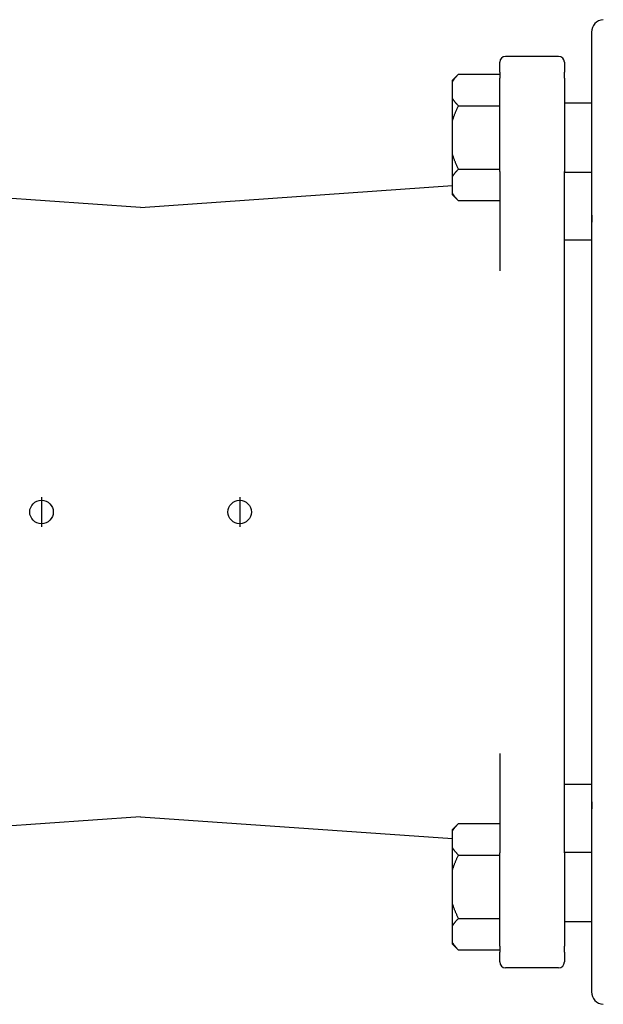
# Model space of a CAD drawing. Header units: millimetres. Extents: x 89 to 4304, y 18 to 644.
# Tile 2 of 5: x 274 to 373, y 240 to 407. Entities that reach past the tile are written whole.
import ezdxf

# ---------------------------------------------------------------- set-up
doc = ezdxf.new("R2010")
doc.units = ezdxf.units.MM
doc.layers.add('DETAIL', color=2, linetype='Continuous')
doc.layers.add('ORIGIN', color=6, linetype='Continuous')

msp = doc.modelspace()

# ---------------------------------------------------------------- linework, layer by layer
at = {"layer": 'DETAIL'}
for p, q in [((371.17, 405.18), (371.17, 374.6)), ((355.56, 398.37), (355.56, 400.05)), ((365.56, 401.05), (356.56, 401.05)), ((366.56, 400.05), (366.56, 398.37)), ((355.56, 398.37), (355.56, 397.37)), ((366.56, 397.37), (366.56, 398.37)), ((347.56, 397.02), (348.56, 398.02)), ((347.56, 396.78), (347.56, 397.02)), ((347.56, 393.89), (347.56, 396.78)), ((348.56, 398.02), (355.56, 398.02)), ((355.56, 381.52), (355.56, 397.37)), ((366.56, 397.37), (366.56, 381.52)), ((347.56, 390.17), (347.56, 393.89)), ((366.56, 393.15), (371.17, 393.15)), ((348.56, 392.65), (355.56, 392.65)), ((347.56, 384.37), (347.56, 390.17)), ((347.56, 380.66), (347.56, 384.37)), ((348.56, 381.9), (355.56, 381.9)), ((355.56, 381.52), (355.56, 364.61)), ((366.56, 364.71), (366.56, 381.52)), ((347.56, 377.76), (347.56, 380.66)), ((366.56, 381.4), (371.17, 381.4)), ((294.56, 375.39), (241.56, 379.09)), ((294.56, 375.39), (347.56, 379.09)), ((347.56, 377.52), (347.56, 377.76)), ((347.56, 377.52), (348.56, 376.52)), ((355.56, 376.52), (348.56, 376.52)), ((371.17, 374.6), (371.17, 372.38)), ((371.17, 372.38), (371.17, 274.92)), ((366.56, 369.87), (371.17, 369.87)), ((366.56, 363.81), (366.56, 364.71)), ((366.56, 283.43), (366.56, 363.81)), ((366.56, 282.53), (366.56, 283.43)), ((355.56, 282.63), (355.56, 265.72)), ((366.56, 265.72), (366.56, 282.53)), ((366.56, 277.37), (371.17, 277.37)), ((371.17, 274.92), (371.17, 272.7)), ((371.17, 272.7), (371.17, 242.1)), ((294.56, 271.85), (241.56, 268.15)), ((294.56, 271.85), (347.56, 268.15)), ((347.56, 269.72), (348.56, 270.72)), ((347.56, 269.48), (347.56, 269.72)), ((347.56, 266.58), (347.56, 269.48)), ((348.56, 270.72), (355.56, 270.72)), ((347.56, 262.86), (347.56, 266.58)), ((348.56, 265.34), (355.56, 265.34)), ((355.56, 249.86), (355.56, 265.72)), ((366.56, 265.84), (371.17, 265.84)), ((366.56, 265.72), (366.56, 249.86)), ((347.56, 257.07), (347.56, 262.86)), ((347.56, 253.35), (347.56, 257.07)), ((348.56, 254.59), (355.56, 254.59)), ((347.56, 250.45), (347.56, 253.35)), ((366.56, 254.09), (371.17, 254.09)), ((347.56, 250.22), (347.56, 250.45)), ((347.56, 250.22), (348.56, 249.22)), ((355.56, 249.86), (355.56, 248.86)), ((366.56, 248.86), (366.56, 249.86)), ((355.56, 249.22), (348.56, 249.22)), ((355.56, 247.19), (355.56, 248.86)), ((366.56, 248.86), (366.56, 247.19)), ((365.56, 246.19), (356.56, 246.19))]:
    msp.add_line(p, q, dxfattribs=at)
at = {"layer": 'DETAIL', "flags": 128}
for points in [[(347.56, 396.78), (347.59, 396.83), (347.63, 396.88), (347.66, 396.93), (347.69, 396.98), (347.72, 397.03), (347.76, 397.08), (347.79, 397.13), (347.83, 397.18), (347.87, 397.23), (347.91, 397.28), (347.95, 397.34), (347.99, 397.39), (348.03, 397.44), (348.07, 397.49), (348.12, 397.54), (348.16, 397.59), (348.21, 397.65), (348.26, 397.7), (348.31, 397.75), (348.36, 397.81), (348.41, 397.86), (348.46, 397.91), (348.51, 397.97), (348.56, 398.02)], [(348.56, 392.65), (348.51, 392.7), (348.46, 392.75), (348.41, 392.81), (348.36, 392.86), (348.31, 392.92), (348.26, 392.97), (348.21, 393.02), (348.16, 393.07), (348.12, 393.13), (348.07, 393.18), (348.03, 393.23), (347.99, 393.28), (347.95, 393.33), (347.91, 393.38), (347.87, 393.43), (347.83, 393.49), (347.79, 393.54), (347.76, 393.59), (347.72, 393.64), (347.69, 393.69), (347.66, 393.74), (347.63, 393.79), (347.59, 393.84), (347.56, 393.89)], [(347.56, 390.17), (347.59, 390.27), (347.63, 390.37), (347.66, 390.47), (347.69, 390.57), (347.72, 390.67), (347.76, 390.77), (347.79, 390.87), (347.83, 390.97), (347.87, 391.07), (347.91, 391.17), (347.95, 391.27), (347.99, 391.38), (348.03, 391.48), (348.07, 391.58), (348.12, 391.69), (348.16, 391.79), (348.21, 391.9), (348.26, 392), (348.31, 392.11), (348.36, 392.21), (348.41, 392.32), (348.46, 392.43), (348.51, 392.54), (348.56, 392.65)], [(348.56, 381.9), (348.51, 382.01), (348.46, 382.11), (348.41, 382.22), (348.36, 382.33), (348.31, 382.43), (348.26, 382.54), (348.21, 382.65), (348.16, 382.75), (348.12, 382.86), (348.07, 382.96), (348.03, 383.06), (347.99, 383.17), (347.95, 383.27), (347.91, 383.37), (347.87, 383.47), (347.83, 383.57), (347.79, 383.68), (347.76, 383.78), (347.72, 383.88), (347.69, 383.98), (347.66, 384.08), (347.63, 384.18), (347.59, 384.28), (347.56, 384.37)], [(347.56, 380.66), (347.59, 380.71), (347.63, 380.76), (347.66, 380.81), (347.69, 380.86), (347.72, 380.91), (347.76, 380.96), (347.79, 381.01), (347.83, 381.06), (347.87, 381.11), (347.91, 381.16), (347.95, 381.21), (347.99, 381.26), (348.03, 381.31), (348.07, 381.36), (348.12, 381.42), (348.16, 381.47), (348.21, 381.52), (348.26, 381.57), (348.31, 381.63), (348.36, 381.68), (348.41, 381.73), (348.46, 381.79), (348.51, 381.84), (348.56, 381.9)], [(348.56, 376.52), (348.51, 376.58), (348.46, 376.63), (348.41, 376.68), (348.36, 376.74), (348.31, 376.79), (348.26, 376.84), (348.21, 376.9), (348.16, 376.95), (348.12, 377), (348.07, 377.05), (348.03, 377.1), (347.99, 377.16), (347.95, 377.21), (347.91, 377.26), (347.87, 377.31), (347.83, 377.36), (347.79, 377.41), (347.76, 377.46), (347.72, 377.51), (347.69, 377.56), (347.66, 377.61), (347.63, 377.66), (347.59, 377.71), (347.56, 377.76)], [(371.17, 374.6), (371.17, 374.59), (371.17, 374.58), (371.17, 374.57), (371.17, 374.56), (371.17, 374.55), (371.17, 374.54), (371.17, 374.52), (371.17, 374.51), (371.17, 374.5), (371.17, 374.49), (371.17, 374.48), (371.17, 374.47), (371.17, 374.46), (371.17, 374.45), (371.17, 374.44), (371.17, 374.43), (371.17, 374.42), (371.17, 374.41), (371.17, 374.4), (371.17, 374.39), (371.17, 374.38), (371.17, 374.37), (371.17, 374.35), (371.17, 374.34)], [(371.17, 374.34), (371.18, 374.31), (371.18, 374.27), (371.18, 374.23), (371.18, 374.19), (371.18, 374.15), (371.18, 374.12), (371.19, 374.08), (371.19, 374.04), (371.19, 374), (371.19, 373.96), (371.19, 373.93), (371.19, 373.89), (371.19, 373.85), (371.19, 373.81), (371.19, 373.78), (371.19, 373.74), (371.19, 373.7), (371.19, 373.66), (371.2, 373.62), (371.2, 373.59), (371.2, 373.55), (371.2, 373.51), (371.2, 373.47), (371.2, 373.43)], [(371.2, 373.43), (371.2, 373.4), (371.19, 373.37), (371.19, 373.33), (371.19, 373.3), (371.19, 373.27), (371.19, 373.23), (371.19, 373.2), (371.19, 373.17), (371.19, 373.13), (371.19, 373.1), (371.19, 373.07), (371.19, 373.03), (371.19, 373), (371.19, 372.97), (371.19, 372.93), (371.19, 372.9), (371.18, 372.87), (371.18, 372.83), (371.18, 372.8), (371.18, 372.77), (371.18, 372.73), (371.18, 372.7), (371.18, 372.67), (371.17, 372.63)], [(371.17, 372.63), (371.17, 372.62), (371.17, 372.61), (371.17, 372.6), (371.17, 372.59), (371.17, 372.58), (371.17, 372.57), (371.17, 372.56), (371.17, 372.55), (371.17, 372.54), (371.17, 372.53), (371.17, 372.52), (371.17, 372.5), (371.17, 372.49), (371.17, 372.48), (371.17, 372.47), (371.17, 372.46), (371.17, 372.45), (371.17, 372.44), (371.17, 372.43), (371.17, 372.42), (371.17, 372.41), (371.17, 372.4), (371.17, 372.39), (371.17, 372.38)], [(371.17, 274.92), (371.17, 274.91), (371.17, 274.9), (371.17, 274.89), (371.17, 274.88), (371.17, 274.87), (371.17, 274.86), (371.17, 274.85), (371.17, 274.83), (371.17, 274.82), (371.17, 274.81), (371.17, 274.8), (371.17, 274.79), (371.17, 274.78), (371.17, 274.77), (371.17, 274.76), (371.17, 274.75), (371.17, 274.74), (371.17, 274.73), (371.17, 274.72), (371.17, 274.71), (371.17, 274.7), (371.17, 274.69), (371.17, 274.67), (371.17, 274.66)], [(371.17, 274.66), (371.18, 274.63), (371.18, 274.6), (371.18, 274.56), (371.18, 274.53), (371.18, 274.5), (371.18, 274.46), (371.18, 274.43), (371.19, 274.4), (371.19, 274.36), (371.19, 274.33), (371.19, 274.3), (371.19, 274.26), (371.19, 274.23), (371.19, 274.2), (371.19, 274.16), (371.19, 274.13), (371.19, 274.1), (371.19, 274.06), (371.19, 274.03), (371.19, 274), (371.19, 273.96), (371.19, 273.93), (371.2, 273.9), (371.2, 273.86)], [(371.2, 273.86), (371.2, 273.82), (371.2, 273.79), (371.2, 273.75), (371.2, 273.71), (371.2, 273.67), (371.19, 273.64), (371.19, 273.6), (371.19, 273.56), (371.19, 273.52), (371.19, 273.48), (371.19, 273.45), (371.19, 273.41), (371.19, 273.37), (371.19, 273.33), (371.19, 273.29), (371.19, 273.26), (371.19, 273.22), (371.18, 273.18), (371.18, 273.14), (371.18, 273.11), (371.18, 273.07), (371.18, 273.03), (371.18, 272.99), (371.17, 272.95)], [(371.17, 272.95), (371.17, 272.94), (371.17, 272.93), (371.17, 272.92), (371.17, 272.91), (371.17, 272.9), (371.17, 272.89), (371.17, 272.88), (371.17, 272.87), (371.17, 272.86), (371.17, 272.85), (371.17, 272.84), (371.17, 272.82), (371.17, 272.81), (371.17, 272.8), (371.17, 272.79), (371.17, 272.78), (371.17, 272.77), (371.17, 272.76), (371.17, 272.75), (371.17, 272.74), (371.17, 272.73), (371.17, 272.72), (371.17, 272.71), (371.17, 272.7)], [(347.56, 269.48), (347.59, 269.53), (347.63, 269.58), (347.66, 269.63), (347.69, 269.68), (347.72, 269.73), (347.76, 269.78), (347.79, 269.83), (347.83, 269.88), (347.87, 269.93), (347.91, 269.98), (347.95, 270.03), (347.99, 270.08), (348.03, 270.13), (348.07, 270.18), (348.12, 270.24), (348.16, 270.29), (348.21, 270.34), (348.26, 270.39), (348.31, 270.45), (348.36, 270.5), (348.41, 270.55), (348.46, 270.61), (348.51, 270.66), (348.56, 270.72)], [(348.56, 265.34), (348.51, 265.39), (348.46, 265.45), (348.41, 265.5), (348.36, 265.56), (348.31, 265.61), (348.26, 265.66), (348.21, 265.72), (348.16, 265.77), (348.12, 265.82), (348.07, 265.87), (348.03, 265.92), (347.99, 265.98), (347.95, 266.03), (347.91, 266.08), (347.87, 266.13), (347.83, 266.18), (347.79, 266.23), (347.76, 266.28), (347.72, 266.33), (347.69, 266.38), (347.66, 266.43), (347.63, 266.48), (347.59, 266.53), (347.56, 266.58)], [(347.56, 262.86), (347.59, 262.96), (347.63, 263.06), (347.66, 263.16), (347.69, 263.26), (347.72, 263.36), (347.76, 263.46), (347.79, 263.56), (347.83, 263.66), (347.87, 263.76), (347.91, 263.87), (347.95, 263.97), (347.99, 264.07), (348.03, 264.17), (348.07, 264.28), (348.12, 264.38), (348.16, 264.49), (348.21, 264.59), (348.26, 264.7), (348.31, 264.8), (348.36, 264.91), (348.41, 265.02), (348.46, 265.12), (348.51, 265.23), (348.56, 265.34)], [(348.56, 254.59), (348.51, 254.7), (348.46, 254.81), (348.41, 254.92), (348.36, 255.02), (348.31, 255.13), (348.26, 255.23), (348.21, 255.34), (348.16, 255.44), (348.12, 255.55), (348.07, 255.65), (348.03, 255.76), (347.99, 255.86), (347.95, 255.96), (347.91, 256.07), (347.87, 256.17), (347.83, 256.27), (347.79, 256.37), (347.76, 256.47), (347.72, 256.57), (347.69, 256.67), (347.66, 256.77), (347.63, 256.87), (347.59, 256.97), (347.56, 257.07)], [(347.56, 253.35), (347.59, 253.4), (347.63, 253.45), (347.66, 253.5), (347.69, 253.55), (347.72, 253.6), (347.76, 253.65), (347.79, 253.7), (347.83, 253.75), (347.87, 253.8), (347.91, 253.85), (347.95, 253.9), (347.99, 253.96), (348.03, 254.01), (348.07, 254.06), (348.12, 254.11), (348.16, 254.16), (348.21, 254.22), (348.26, 254.27), (348.31, 254.32), (348.36, 254.37), (348.41, 254.43), (348.46, 254.48), (348.51, 254.54), (348.56, 254.59)], [(348.56, 249.22), (348.51, 249.27), (348.46, 249.32), (348.41, 249.38), (348.36, 249.43), (348.31, 249.48), (348.26, 249.54), (348.21, 249.59), (348.16, 249.64), (348.12, 249.69), (348.07, 249.75), (348.03, 249.8), (347.99, 249.85), (347.95, 249.9), (347.91, 249.95), (347.87, 250), (347.83, 250.05), (347.79, 250.11), (347.76, 250.16), (347.72, 250.21), (347.69, 250.26), (347.66, 250.31), (347.63, 250.36), (347.59, 250.41), (347.56, 250.45)]]:
    msp.add_lwpolyline(points, dxfattribs=at)
at = {"layer": 'DETAIL'}
for centre, radius, start, end in [((373.27, 405.18), 2.11, 93, 180), ((356.56, 400.05), 1, 90, 180), ((365.56, 400.05), 1, 0, 90), ((356.56, 247.19), 1, 180, 270), ((365.56, 247.19), 1, 270, 0), ((373.27, 242.1), 2.11, 180, 267)]:
    msp.add_arc(centre, radius, start, end, dxfattribs=at)
at = {"layer": 'ORIGIN'}
for p, q in [((277.73, 326.14), (277.73, 321.14)), ((311.39, 326.14), (311.39, 321.14))]:
    msp.add_line(p, q, dxfattribs=at)
for centre in [(277.73, 323.64), (311.39, 323.64)]:
    msp.add_circle(centre, 2, dxfattribs=at)

doc.saveas('drawing.dxf')
